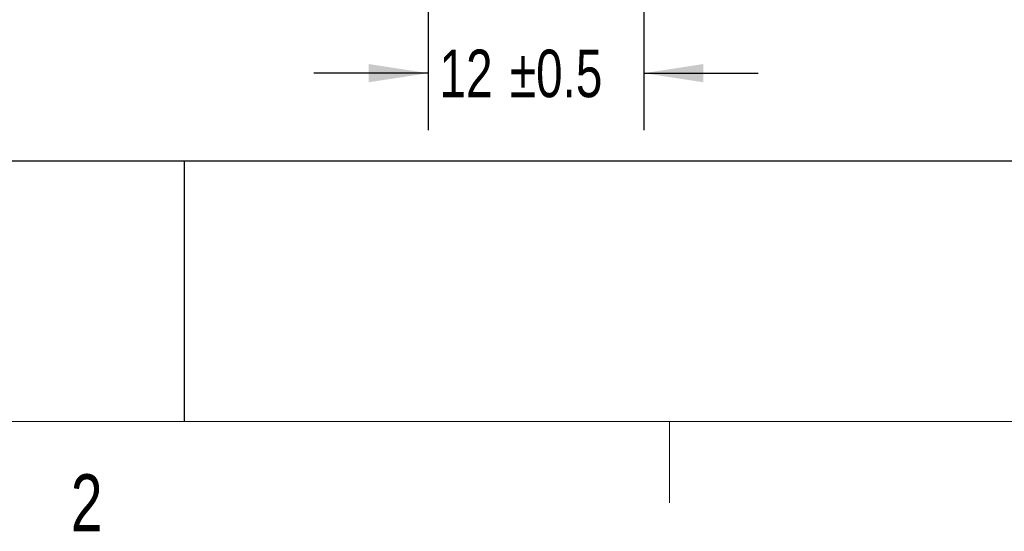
# Model space of a CAD drawing. Header units: millimetres. Extents: x 5 to 274, y 4 to 211.
# Tile 2 of 28: x 104 to 158, y 4 to 33. Entities that reach past the tile are written whole.
import ezdxf

# ---------------------------------------------------------------- set-up
doc = ezdxf.new("R2010")
doc.units = ezdxf.units.MM
doc.layers.add('DIMENSIONS', color=8, linetype='Continuous')
doc.layers.add('FORMAT', color=7, linetype='Continuous')
doc.styles.add('SLDTEXTSTYLE0', font='TXT', dxfattribs={"width": 0.75})
doc.dimstyles.new('SLDDIMSTYLE7', dxfattribs={"dimtxt": 2.645833, "dimasz": 3.302, "dimexe": 0, "dimexo": 0.0625, "dimgap": 0.661458, "dimtad": 0, "dimtih": 1, "dimtoh": 1, "dimdec": 0, "dimrnd": 1e-09, "dimzin": 12, "dimdsep": 46, "dimtxsty": 'SLDTEXTSTYLE0', "dimsah": 1, "dimcen": 0.09, "dimadec": 0, "dimazin": 3, "dimtol": 1, "dimtp": 0.5, "dimtm": 0.5, "dimtfac": 1, "dimtdec": 1, "dimtmove": 0, "dimatfit": 0, "dimfxl": 0, "dimfrac": 2, "dimtolj": 1, "dimarcsym": 0})

# ---------------------------------------------------------------- blocks, each defined once
blk = doc.blocks.new('SW_NOTE_0_2')
at = {"layer": 'FORMAT', "color": 0, "char_height": 1.5875, "attachment_point": 1, "style": 'SLDTEXTSTYLE0'}
for s, insert in [('THE INFORMATION CONTAINED IN THIS DRAWING IS THE SOLE', (0, 2.046)), ('PROPERTY OF LUCID VISION LABS, INC. ANY REPRODUCTION IN', (0, -0.57)), ('PART OR AS A WHOLE WITHOUT THE WRITTEN PERMISSION OF', (0, -3.187))]:
    blk.add_mtext(s, dxfattribs=dict(at, insert=insert))
blk = doc.blocks.new('_D_12')
at = {"layer": 'DIMENSIONS'}
for p, q in [((138.271, 54.318), (138.271, 26.413)), ((126.271, 38.818), (126.271, 26.413)), ((126.271, 29.588), (119.921, 29.588)), ((138.271, 29.588), (144.621, 29.588))]:
    blk.add_line(p, q, dxfattribs=at)
for points in [[(126.271, 29.588), (122.969, 30.096), (122.969, 29.08)], [(138.271, 29.588), (141.573, 29.08), (141.573, 30.096)]]:
    blk.add_solid(points, dxfattribs=at)
at = {"layer": 'DIMENSIONS', "char_height": 2.6458, "attachment_point": 1, "style": 'SLDTEXTSTYLE0'}
for s, insert in [('12', (126.906, 30.897)), ('±0.5', (130.816, 30.897))]:
    blk.add_mtext(s, dxfattribs=dict(at, insert=insert))

msp = doc.modelspace()

# ---------------------------------------------------------------- linework, layer by layer
at = {"layer": 'FORMAT'}
for p, q in [((10.2, 24.7144932), (269.2, 24.7144932)), ((112.7193752, 24.7144932), (112.7193752, 10.2))]:
    msp.add_line(p, q, dxfattribs=at)
at = {"layer": 'FORMAT', "color": 7, "linetype": 'Continuous', "lineweight": 18}
for p, q in [((269.2, 10.2), (10.2, 10.2)), ((139.7, 5.674), (139.7, 10.201))]:
    msp.add_line(p, q, dxfattribs=at)

# ---------------------------------------------------------------- block references
at = {"layer": 'FORMAT'}
msp.add_blockref('SW_NOTE_0_2', (48, 18.8833333), dxfattribs=at)

# ---------------------------------------------------------------- texts
at = {"layer": 'FORMAT', "insert": (107.2930295, 7.2661233), "char_height": 3.175, "attachment_point": 2, "style": 'SLDTEXTSTYLE0'}
msp.add_mtext('2', dxfattribs=at)

# ---------------------------------------------------------------- dimensions: what is measured, and where the dimension line sits
at = {"layer": 'DIMENSIONS'}
dim = msp.add_linear_dim(base=(138.2709541, 29.5880204), p1=(126.2709541, 40.0880204), p2=(138.2709541, 55.5880204), dimstyle='SLDDIMSTYLE7', dxfattribs=at)
dim.commit()
dim.dimension.update_dxf_attribs({"geometry": '_D_12', "text_midpoint": (132.2709541, 29.5880204), "dimtype": 160})

doc.saveas('drawing.dxf')
